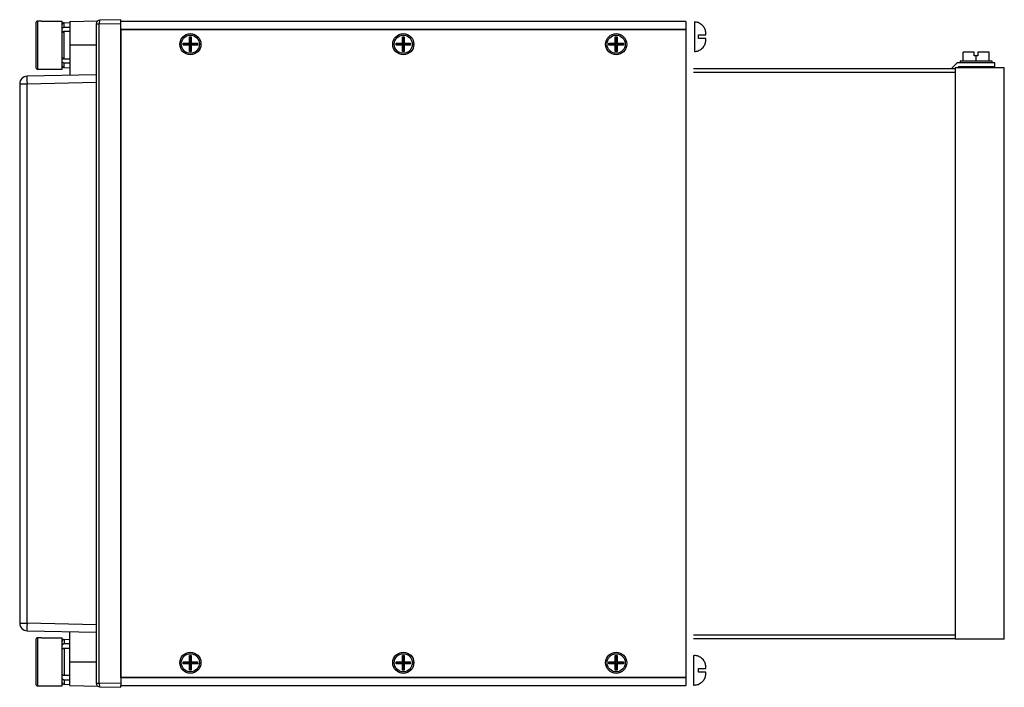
# Model space of a CAD drawing. Header units: millimetres. Extents: x -104 to 158, y -88 to 89.
import ezdxf

# ---------------------------------------------------------------- set-up
doc = ezdxf.new("R2010")
doc.units = ezdxf.units.MM

msp = doc.modelspace()

# ---------------------------------------------------------------- linework, layer by layer
at = {"extrusion": (1.83691e-16, 1, 6.12303e-17)}
for p, q in [((-99.5, 87.62), (-99.5, 75.88)), ((-99, 75.38), (-99, 88.12)), ((-98, 88.12), (-99, 88.12)), ((-98, 88.15), (-98, 88.12)), ((-98, 88.15), (-92.5, 88.15)), ((-92.5, 81.75), (-92.5, 88.15)), ((-92.01, 87.71), (-90.5, 87.75)), ((-92.01, 86.49), (-92.01, 87.71)), ((-90.5, 88.01), (-83.09, 88.21)), ((-90.5, 88.01), (-90.5, 81.75)), ((-83.5, 87.4), (-82.67, 87.4)), ((-83.5, 87.4), (-83.5, -87.4)), ((-82.67, 87.4), (-77, 87.5)), ((-82.67, -87.4), (-82.67, 87.4)), ((-77, 88.5), (-82.52, 88.4)), ((-77, 88), (-77, 88.5)), ((-77, 86), (-77, 88)), ((73, 88), (-77, 88)), ((73, 88), (73, -88)), ((75.3, 87.9), (75.3, 80.1)), ((76.3, 87.69), (76.3, 87.73)), ((-92.01, 78.14), (-92.01, 85.36)), ((-77, -86), (-77, 86)), ((-77, 86), (73, 86)), ((-76.9, -85.9), (-76.9, 85.9)), ((-76.9, 85.9), (72.9, 85.9)), ((-58.75, 83.93), (-58.25, 83.95)), ((-58.75, 82.25), (-58.75, 83.93)), ((-58.75, 83.93), (-58.57, 83.75)), ((-58.43, 83.76), (-58.57, 83.75)), ((-58.57, 83.75), (-58.57, 82.07)), ((-58.25, 83.95), (-58.43, 83.76)), ((-58.43, 82.07), (-58.43, 83.76)), ((-58.25, 83.95), (-58.25, 82.25)), ((-2.25, 83.93), (-1.75, 83.95)), ((-2.25, 83.93), (-2.07, 83.75)), ((-2.25, 82.25), (-2.25, 83.93)), ((-1.93, 83.76), (-2.07, 83.75)), ((-2.07, 83.75), (-2.07, 82.07)), ((-1.75, 83.95), (-1.93, 83.76)), ((-1.93, 82.07), (-1.93, 83.76)), ((-1.75, 83.95), (-1.75, 82.25)), ((54.25, 83.93), (54.75, 83.95)), ((54.25, 82.25), (54.25, 83.93)), ((54.25, 83.93), (54.43, 83.75)), ((54.57, 83.76), (54.43, 83.75)), ((54.43, 83.75), (54.43, 82.07)), ((54.75, 83.95), (54.57, 83.76)), ((54.57, 82.07), (54.57, 83.76)), ((54.75, 83.95), (54.75, 82.25)), ((76.3, 83.5), (76.3, 84.5)), ((78.3, 84.5), (78.3, 84.75)), ((-92.5, 75.35), (-92.5, 81.75)), ((-83.5, 81.75), (-90.5, 81.75)), ((-90.5, 81.75), (-90.5, 73.75)), ((-60.43, 81.75), (-60.43, 82.25)), ((-60.43, 82.25), (-60.25, 82.07)), ((-60.43, 82.25), (-58.75, 82.25)), ((-60.43, 81.75), (-60.25, 81.93)), ((-58.75, 81.75), (-60.43, 81.75)), ((-60.25, 82.07), (-60.25, 81.93)), ((-58.57, 82.07), (-60.25, 82.07)), ((-60.25, 81.93), (-58.57, 81.93)), ((-58.75, 82.25), (-58.57, 82.07)), ((-58.57, 81.93), (-58.75, 81.75)), ((-58.75, 80.07), (-58.75, 81.75)), ((-58.57, 81.93), (-58.57, 80.25)), ((-58.43, 82.07), (-58.25, 82.25)), ((-56.75, 82.07), (-58.43, 82.07)), ((-58.43, 81.93), (-56.74, 81.93)), ((-58.43, 80.25), (-58.43, 81.93)), ((-58.25, 81.75), (-58.43, 81.93)), ((-58.25, 82.25), (-56.57, 82.25)), ((-56.55, 81.75), (-58.25, 81.75)), ((-58.25, 81.75), (-58.25, 80.07)), ((-56.57, 82.25), (-56.75, 82.07)), ((-56.74, 81.93), (-56.75, 82.07)), ((-56.55, 81.75), (-56.74, 81.93)), ((-56.57, 82.25), (-56.55, 81.75)), ((-3.93, 82.25), (-2.25, 82.25)), ((-3.93, 82.25), (-3.75, 82.07)), ((-3.93, 81.75), (-3.93, 82.25)), ((-3.93, 81.75), (-3.75, 81.93)), ((-2.25, 81.75), (-3.93, 81.75)), ((-2.07, 82.07), (-3.75, 82.07)), ((-3.75, 82.07), (-3.75, 81.93)), ((-3.75, 81.93), (-2.07, 81.93)), ((-2.25, 82.25), (-2.07, 82.07)), ((-2.07, 81.93), (-2.25, 81.75)), ((-2.25, 80.07), (-2.25, 81.75)), ((-2.07, 81.93), (-2.07, 80.25)), ((-1.93, 82.07), (-1.75, 82.25)), ((-0.25, 82.07), (-1.93, 82.07)), ((-1.93, 81.93), (-0.24, 81.93)), ((-1.93, 80.25), (-1.93, 81.93)), ((-1.75, 81.75), (-1.93, 81.93)), ((-1.75, 82.25), (-0.07, 82.25)), ((-0.05, 81.75), (-1.75, 81.75)), ((-1.75, 81.75), (-1.75, 80.07)), ((-0.07, 82.25), (-0.25, 82.07)), ((-0.24, 81.93), (-0.25, 82.07)), ((-0.05, 81.75), (-0.24, 81.93)), ((-0.07, 82.25), (-0.05, 81.75)), ((52.57, 81.75), (52.57, 82.25)), ((52.57, 82.25), (52.75, 82.07)), ((52.57, 82.25), (54.25, 82.25)), ((52.57, 81.75), (52.75, 81.93)), ((54.25, 81.75), (52.57, 81.75)), ((52.75, 82.07), (52.75, 81.93)), ((54.43, 82.07), (52.75, 82.07)), ((52.75, 81.93), (54.43, 81.93)), ((54.25, 82.25), (54.43, 82.07)), ((54.43, 81.93), (54.25, 81.75)), ((54.25, 80.07), (54.25, 81.75)), ((54.43, 81.93), (54.43, 80.25)), ((54.57, 82.07), (54.75, 82.25)), ((56.25, 82.07), (54.57, 82.07)), ((54.57, 81.93), (56.26, 81.93)), ((54.57, 80.25), (54.57, 81.93)), ((54.75, 81.75), (54.57, 81.93)), ((54.75, 82.25), (56.43, 82.25)), ((56.45, 81.75), (54.75, 81.75)), ((54.75, 81.75), (54.75, 80.07)), ((56.43, 82.25), (56.25, 82.07)), ((56.26, 81.93), (56.25, 82.07)), ((56.45, 81.75), (56.26, 81.93)), ((56.43, 82.25), (56.45, 81.75)), ((78.3, 83.25), (78.3, 83.5)), ((-58.75, 80.07), (-58.57, 80.25)), ((-58.25, 80.07), (-58.75, 80.07)), ((-58.57, 80.25), (-58.43, 80.25)), ((-58.25, 80.07), (-58.43, 80.25)), ((-2.25, 80.07), (-2.07, 80.25)), ((-1.75, 80.07), (-2.25, 80.07)), ((-2.07, 80.25), (-1.93, 80.25)), ((-1.75, 80.07), (-1.93, 80.25)), ((54.25, 80.07), (54.43, 80.25)), ((54.75, 80.07), (54.25, 80.07)), ((54.43, 80.25), (54.57, 80.25)), ((54.75, 80.07), (54.57, 80.25)), ((76.3, 80.27), (76.3, 80.31)), ((146.54, 77.6), (146.54, 79.9)), ((149.5, 79.9), (146.54, 79.9)), ((149.5, 78.9), (149.5, 79.9)), ((150, 78.9), (149.5, 78.9)), ((150, 77.6), (150, 78.9)), ((150.5, 78.9), (150, 78.9)), ((153.46, 79.9), (150.5, 79.9)), ((150.5, 79.9), (150.5, 78.9)), ((153.46, 77.6), (153.46, 79.9)), ((-92.01, 75.79), (-92.01, 77.01)), ((-92.01, 75.79), (-90.5, 75.75)), ((-77, 78), (-76.9, 78)), ((-77, 76.8), (-76.9, 76.8)), ((145, 77.1), (143.5, 75.6)), ((155, 77.1), (145, 77.1)), ((145.06, 75.75), (145.41, 76.1)), ((145.41, 76.1), (155, 76.1)), ((145.8, 77.6), (150, 77.6)), ((145.8, 77.6), (145.8, 77.1)), ((150, 77.6), (154.2, 77.6)), ((154.2, 77.6), (154.2, 77.1)), ((155, 76.1), (155, 77.1)), ((-83.5, 73.91), (-101.85, 73.49)), ((-99, 75.38), (-98, 75.38)), ((-98, 75.38), (-98, 75.35)), ((-98, 75.35), (-92.5, 75.35)), ((-77, 75.6), (-76.9, 75.6)), ((-77, 74.6), (-76.9, 74.6)), ((75, 75.6), (144.5, 75.6)), ((75, 74.6), (144.5, 74.6)), ((144.5, 75.75), (144.5, -75.75)), ((157.5, 75.75), (144.5, 75.75)), ((157.5, -75.75), (157.5, 75.75)), ((-103.8, 71.49), (-103.8, -71.49)), ((-103.8, 71.49), (-101.85, 71.49)), ((-101.85, 71.49), (-83.5, 71.91)), ((-101.85, -71.49), (-101.85, 71.49)), ((-103.8, -71.49), (-101.85, -71.49)), ((-83.5, -71.91), (-101.85, -71.49)), ((-101.85, -73.49), (-83.5, -73.91)), ((-99, -88.12), (-99, -75.38)), ((-98, -75.38), (-99, -75.38)), ((-98, -75.35), (-98, -75.38)), ((-98, -75.35), (-92.5, -75.35)), ((-92.5, -81.75), (-92.5, -75.35)), ((-92.01, -75.79), (-90.5, -75.75)), ((-90.5, -81.75), (-90.5, -73.75)), ((-77, -74.6), (-76.9, -74.6)), ((-77, -75.6), (-76.9, -75.6)), ((75, -74.6), (144.5, -74.6)), ((75, -75.6), (144.5, -75.6)), ((157.5, -75.75), (144.5, -75.75)), ((-99.5, -75.88), (-99.5, -87.62)), ((-92.01, -75.79), (-92.01, -77.01)), ((-92.01, -78.14), (-92.01, -85.36)), ((-77, -76.8), (-76.9, -76.8)), ((-76.9, -78), (-77, -78)), ((-58.75, -80.07), (-58.25, -80.05)), ((-58.75, -81.75), (-58.75, -80.07)), ((-58.75, -80.07), (-58.57, -80.25)), ((-58.43, -80.24), (-58.57, -80.25)), ((-58.57, -80.25), (-58.57, -81.93)), ((-58.25, -80.05), (-58.43, -80.24)), ((-58.43, -81.93), (-58.43, -80.24)), ((-58.25, -80.05), (-58.25, -81.75)), ((-2.25, -80.07), (-1.75, -80.05)), ((-2.25, -80.07), (-2.07, -80.25)), ((-2.25, -81.75), (-2.25, -80.07)), ((-1.93, -80.24), (-2.07, -80.25)), ((-2.07, -80.25), (-2.07, -81.93)), ((-1.75, -80.05), (-1.93, -80.24)), ((-1.93, -81.93), (-1.93, -80.24)), ((-1.75, -80.05), (-1.75, -81.75)), ((54.25, -80.07), (54.75, -80.05)), ((54.25, -81.75), (54.25, -80.07)), ((54.25, -80.07), (54.43, -80.25)), ((54.57, -80.24), (54.43, -80.25)), ((54.43, -80.25), (54.43, -81.93)), ((54.75, -80.05), (54.57, -80.24)), ((54.57, -81.93), (54.57, -80.24)), ((54.75, -80.05), (54.75, -81.75)), ((75, -80.1), (75, -87.9)), ((75, -80.1), (75.3, -80.1)), ((76.3, -80.31), (76.3, -80.27)), ((-92.5, -88.15), (-92.5, -81.75)), ((-90.5, -88.01), (-90.5, -81.75)), ((-90.5, -81.75), (-83.5, -81.75)), ((-60.43, -82.25), (-60.43, -81.75)), ((-60.43, -81.75), (-60.25, -81.93)), ((-60.43, -81.75), (-58.75, -81.75)), ((-60.43, -82.25), (-60.25, -82.07)), ((-58.75, -82.25), (-60.43, -82.25)), ((-60.25, -81.93), (-60.25, -82.07)), ((-58.57, -81.93), (-60.25, -81.93)), ((-60.25, -82.07), (-58.57, -82.07)), ((-58.75, -81.75), (-58.57, -81.93)), ((-58.57, -82.07), (-58.75, -82.25)), ((-58.75, -83.93), (-58.75, -82.25)), ((-58.57, -82.07), (-58.57, -83.75)), ((-58.43, -81.93), (-58.25, -81.75)), ((-56.75, -81.93), (-58.43, -81.93)), ((-58.43, -82.07), (-56.74, -82.07)), ((-58.43, -83.75), (-58.43, -82.07)), ((-58.25, -82.25), (-58.43, -82.07)), ((-58.25, -81.75), (-56.57, -81.75)), ((-56.55, -82.25), (-58.25, -82.25)), ((-58.25, -82.25), (-58.25, -83.93)), ((-56.57, -81.75), (-56.75, -81.93)), ((-56.74, -82.07), (-56.75, -81.93)), ((-56.55, -82.25), (-56.74, -82.07)), ((-56.57, -81.75), (-56.55, -82.25)), ((-3.93, -81.75), (-2.25, -81.75)), ((-3.93, -81.75), (-3.75, -81.93)), ((-3.93, -82.25), (-3.93, -81.75)), ((-3.93, -82.25), (-3.75, -82.07)), ((-2.25, -82.25), (-3.93, -82.25)), ((-2.07, -81.93), (-3.75, -81.93)), ((-3.75, -81.93), (-3.75, -82.07)), ((-3.75, -82.07), (-2.07, -82.07)), ((-2.25, -81.75), (-2.07, -81.93)), ((-2.07, -82.07), (-2.25, -82.25)), ((-2.25, -83.93), (-2.25, -82.25)), ((-2.07, -82.07), (-2.07, -83.75)), ((-1.93, -81.93), (-1.75, -81.75)), ((-0.25, -81.93), (-1.93, -81.93)), ((-1.93, -82.07), (-0.24, -82.07)), ((-1.75, -82.25), (-1.93, -82.07)), ((-1.93, -83.75), (-1.93, -82.07)), ((-1.75, -81.75), (-0.07, -81.75)), ((-0.05, -82.25), (-1.75, -82.25)), ((-1.75, -82.25), (-1.75, -83.93)), ((-0.07, -81.75), (-0.25, -81.93)), ((-0.24, -82.07), (-0.25, -81.93)), ((-0.05, -82.25), (-0.24, -82.07)), ((-0.07, -81.75), (-0.05, -82.25)), ((52.57, -82.25), (52.57, -81.75)), ((52.57, -81.75), (52.75, -81.93)), ((52.57, -81.75), (54.25, -81.75)), ((52.57, -82.25), (52.75, -82.07)), ((54.25, -82.25), (52.57, -82.25)), ((52.75, -81.93), (52.75, -82.07)), ((54.43, -81.93), (52.75, -81.93)), ((52.75, -82.07), (54.43, -82.07)), ((54.25, -81.75), (54.43, -81.93)), ((54.43, -82.07), (54.25, -82.25)), ((54.25, -83.93), (54.25, -82.25)), ((54.43, -82.07), (54.43, -83.75)), ((54.57, -81.93), (54.75, -81.75)), ((56.25, -81.93), (54.57, -81.93)), ((54.57, -82.07), (56.26, -82.07)), ((54.57, -83.75), (54.57, -82.07)), ((54.75, -82.25), (54.57, -82.07)), ((54.75, -81.75), (56.43, -81.75)), ((56.45, -82.25), (54.75, -82.25)), ((54.75, -82.25), (54.75, -83.93)), ((56.43, -81.75), (56.25, -81.93)), ((56.26, -82.07), (56.25, -81.93)), ((56.45, -82.25), (56.26, -82.07)), ((56.43, -81.75), (56.45, -82.25)), ((76.3, -84.5), (76.3, -83.5)), ((78.3, -83.5), (78.3, -83.25)), ((-77, -86), (-77, -88)), ((73, -86), (-77, -86)), ((72.9, -85.9), (-76.9, -85.9)), ((-58.75, -83.93), (-58.57, -83.75)), ((-58.25, -83.93), (-58.75, -83.93)), ((-58.57, -83.75), (-58.43, -83.75)), ((-58.25, -83.93), (-58.43, -83.75)), ((-2.25, -83.93), (-2.07, -83.75)), ((-1.75, -83.93), (-2.25, -83.93)), ((-2.07, -83.75), (-1.93, -83.75)), ((-1.75, -83.93), (-1.93, -83.75)), ((54.25, -83.93), (54.43, -83.75)), ((54.75, -83.93), (54.25, -83.93)), ((54.43, -83.75), (54.57, -83.75)), ((54.75, -83.93), (54.57, -83.75)), ((78.3, -84.75), (78.3, -84.5)), ((-99, -88.12), (-98, -88.12)), ((-98, -88.12), (-98, -88.15)), ((-98, -88.15), (-92.5, -88.15)), ((-92.01, -86.49), (-92.01, -87.71)), ((-92.01, -87.71), (-90.5, -87.75)), ((-90.5, -88.01), (-83.09, -88.21)), ((-83.5, -87.4), (-82.67, -87.4)), ((-77, -87.5), (-82.67, -87.4)), ((-82.52, -88.4), (-77, -88.5)), ((-77, -88.5), (-77, -88)), ((-77, -88), (73, -88)), ((75, -87.9), (75.3, -87.9)), ((76.3, -87.73), (76.3, -87.69))]:
    msp.add_line(p, q, dxfattribs=at)
for centre, radius in [((-58.5, 82), 2.8), ((-58.5, 82), 2.41), ((-2, 82), 2.8), ((-2, 82), 2.41), ((54.5, 82), 2.8), ((54.5, 82), 2.41), ((-58.5, -82), 2.8), ((-58.5, -82), 2.41), ((-2, -82), 2.8), ((-2, -82), 2.41), ((54.5, -82), 2.8), ((54.5, -82), 2.41)]:
    msp.add_circle(centre, radius)
for centre, radius, start, end in [((-92, 87.21), 0.5, 91.5, 180), ((-82.5, 87.4), 1, 91, 180), ((75.3, 84.9), 3, 70.5288, 90), ((75.3, 83.1), 3, 270, 289.4712), ((-92, 76.29), 0.5, 180, 268.5), ((-101.8, 71.49), 2, 91.3, 180), ((-101.8, -71.49), 2, 180, 268.7), ((-92, -76.29), 0.5, 91.5, 180), ((75.3, -83.1), 3, 70.5288, 90), ((-92, -87.21), 0.5, 180, 268.5), ((-82.5, -87.4), 1, 180, 269), ((75.3, -84.9), 3, 270, 289.4712)]:
    msp.add_arc(centre, radius, start, end)
for centre, major_axis, ratio, start_param, end_param in [((-82.5, 87.4), (-0.017, 1), 0.173623, 0, 1.567766), ((-101.8, 71.49), (-0.05, 2), 0.022681, 0, 1.570282), ((-101.8, -71.49), (-0.05, -2), 0.022681, -1.570282, 0), ((-82.5, -87.4), (-0.017, -1), 0.173623, -1.567766, 0)]:
    msp.add_ellipse(centre, major_axis=major_axis, ratio=ratio, start_param=start_param, end_param=end_param)
for points, knots in [([(-99, 88.12), (-99.03, 88.12), (-99.06, 88.12), (-99.13, 88.11), (-99.16, 88.1), (-99.22, 88.07), (-99.25, 88.06), (-99.31, 88.02), (-99.33, 88), (-99.38, 87.95), (-99.4, 87.93), (-99.43, 87.87), (-99.45, 87.84), (-99.47, 87.78), (-99.48, 87.75), (-99.5, 87.68), (-99.5, 87.65), (-99.5, 87.62)], [0, 0, 0, 0, 0.0924229, 0.0924229, 0.1848458, 0.1848458, 0.2774778, 0.2774778, 0.3701098, 0.3701098, 0.4630179, 0.4630179, 0.5559261, 0.5559261, 0.6491039, 0.6491039, 0.7422816, 0.7422816, 0.7422816, 0.7422816]), ([(-92.5, 86.14), (-92.5, 86.16), (-92.5, 86.18), (-92.48, 86.23), (-92.47, 86.25), (-92.45, 86.29), (-92.43, 86.31), (-92.4, 86.35), (-92.37, 86.37), (-92.33, 86.4), (-92.31, 86.42), (-92.25, 86.45), (-92.22, 86.46), (-92.16, 86.47), (-92.13, 86.48), (-92.07, 86.49), (-92.04, 86.49), (-92.01, 86.49)], [2.2339788, 2.2339788, 2.2339788, 2.2339788, 2.3278291, 2.3278291, 2.4216793, 2.4216793, 2.5149603, 2.5149603, 2.6082413, 2.6082413, 2.7009484, 2.7009484, 2.7936554, 2.7936554, 2.8859317, 2.8859317, 2.9652768, 2.9652768, 2.9652768, 2.9652768]), ([(78.3, 84.75), (78.3, 84.82), (78.3, 84.88), (78.29, 85.11), (78.27, 85.28), (78.21, 85.59), (78.16, 85.74), (78.05, 86.04), (77.98, 86.21), (77.78, 86.54), (77.67, 86.7), (77.43, 86.98), (77.27, 87.14), (76.91, 87.4), (76.72, 87.51), (76.46, 87.63), (76.38, 87.67), (76.3, 87.69)], [0.70846, 0.70846, 0.70846, 0.70846, 0.896524, 0.896524, 1.344787, 1.344787, 1.793049, 1.793049, 2.316127, 2.316127, 2.839205, 2.839205, 3.445554, 3.445554, 4.051903, 4.051903, 4.302414, 4.302414, 4.302414, 4.302414]), ([(-92.01, 85.36), (-92.04, 85.36), (-92.07, 85.36), (-92.13, 85.35), (-92.16, 85.34), (-92.22, 85.33), (-92.25, 85.31), (-92.31, 85.29), (-92.33, 85.27), (-92.37, 85.24), (-92.4, 85.22), (-92.43, 85.18), (-92.45, 85.16), (-92.47, 85.12), (-92.48, 85.1), (-92.5, 85.05), (-92.5, 85.03), (-92.5, 85)], [0.0129312, 0.0129312, 0.0129312, 0.0129312, 0.0922763, 0.0922763, 0.1845526, 0.1845526, 0.2772597, 0.2772597, 0.3699667, 0.3699667, 0.4632477, 0.4632477, 0.5565287, 0.5565287, 0.6503789, 0.6503789, 0.7442292, 0.7442292, 0.7442292, 0.7442292]), ([(76.3, 84.5), (76.38, 84.5), (76.46, 84.5), (76.72, 84.5), (76.91, 84.5), (77.27, 84.5), (77.43, 84.5), (77.67, 84.5), (77.78, 84.5), (77.98, 84.5), (78.05, 84.5), (78.16, 84.5), (78.21, 84.5), (78.27, 84.5), (78.29, 84.5), (78.3, 84.5), (78.3, 84.5), (78.3, 84.5)], [16.73185, 16.73185, 16.73185, 16.73185, 16.982361, 16.982361, 17.58871, 17.58871, 18.195059, 18.195059, 18.718137, 18.718137, 19.241215, 19.241215, 19.689477, 19.689477, 20.13774, 20.13774, 20.325804, 20.325804, 20.325804, 20.325804]), ([(78.3, 83.5), (78.3, 83.5), (78.3, 83.5), (78.29, 83.5), (78.27, 83.5), (78.21, 83.5), (78.16, 83.5), (78.05, 83.5), (77.98, 83.5), (77.78, 83.5), (77.67, 83.5), (77.43, 83.5), (77.27, 83.5), (76.91, 83.5), (76.72, 83.5), (76.46, 83.5), (76.38, 83.5), (76.3, 83.5)], [0.70846, 0.70846, 0.70846, 0.70846, 0.896524, 0.896524, 1.344787, 1.344787, 1.793049, 1.793049, 2.316127, 2.316127, 2.839205, 2.839205, 3.445554, 3.445554, 4.051903, 4.051903, 4.302414, 4.302414, 4.302414, 4.302414]), ([(76.3, 80.31), (76.38, 80.33), (76.46, 80.37), (76.72, 80.49), (76.91, 80.6), (77.27, 80.86), (77.43, 81.02), (77.67, 81.3), (77.78, 81.46), (77.98, 81.79), (78.05, 81.96), (78.16, 82.26), (78.21, 82.41), (78.27, 82.72), (78.29, 82.89), (78.3, 83.12), (78.3, 83.18), (78.3, 83.25)], [16.73185, 16.73185, 16.73185, 16.73185, 16.982361, 16.982361, 17.58871, 17.58871, 18.195059, 18.195059, 18.718137, 18.718137, 19.241215, 19.241215, 19.689477, 19.689477, 20.13774, 20.13774, 20.325804, 20.325804, 20.325804, 20.325804]), ([(-92.5, 78.5), (-92.5, 78.47), (-92.5, 78.45), (-92.48, 78.4), (-92.47, 78.38), (-92.45, 78.34), (-92.43, 78.32), (-92.4, 78.28), (-92.37, 78.26), (-92.33, 78.23), (-92.31, 78.21), (-92.25, 78.19), (-92.22, 78.17), (-92.16, 78.16), (-92.13, 78.15), (-92.07, 78.14), (-92.04, 78.14), (-92.01, 78.14)], [2.2339788, 2.2339788, 2.2339788, 2.2339788, 2.3278291, 2.3278291, 2.4216793, 2.4216793, 2.5149603, 2.5149603, 2.6082413, 2.6082413, 2.7009484, 2.7009484, 2.7936554, 2.7936554, 2.8859317, 2.8859317, 2.9652768, 2.9652768, 2.9652768, 2.9652768]), ([(-99.5, 75.88), (-99.5, 75.85), (-99.5, 75.82), (-99.48, 75.75), (-99.47, 75.72), (-99.45, 75.66), (-99.43, 75.63), (-99.4, 75.57), (-99.38, 75.55), (-99.33, 75.5), (-99.31, 75.48), (-99.25, 75.44), (-99.22, 75.43), (-99.16, 75.4), (-99.13, 75.39), (-99.06, 75.38), (-99.03, 75.38), (-99, 75.38)], [-0.7422816, -0.7422816, -0.7422816, -0.7422816, -0.6491039, -0.6491039, -0.5559261, -0.5559261, -0.4630179, -0.4630179, -0.3701098, -0.3701098, -0.2774778, -0.2774778, -0.1848458, -0.1848458, -0.0924229, -0.0924229, 0, 0, 0, 0]), ([(-92.01, 77.01), (-92.04, 77.01), (-92.07, 77.01), (-92.13, 77.02), (-92.16, 77.03), (-92.22, 77.04), (-92.25, 77.05), (-92.31, 77.08), (-92.33, 77.1), (-92.37, 77.13), (-92.4, 77.15), (-92.43, 77.19), (-92.45, 77.21), (-92.47, 77.25), (-92.48, 77.27), (-92.5, 77.32), (-92.5, 77.34), (-92.5, 77.36)], [0.0129312, 0.0129312, 0.0129312, 0.0129312, 0.0922763, 0.0922763, 0.1845526, 0.1845526, 0.2772597, 0.2772597, 0.3699667, 0.3699667, 0.4632477, 0.4632477, 0.5565287, 0.5565287, 0.6503789, 0.6503789, 0.7442292, 0.7442292, 0.7442292, 0.7442292]), ([(-99, -75.38), (-99.03, -75.38), (-99.06, -75.38), (-99.13, -75.39), (-99.16, -75.4), (-99.22, -75.43), (-99.25, -75.44), (-99.31, -75.48), (-99.33, -75.5), (-99.38, -75.55), (-99.4, -75.57), (-99.43, -75.63), (-99.45, -75.66), (-99.47, -75.72), (-99.48, -75.75), (-99.5, -75.82), (-99.5, -75.85), (-99.5, -75.88)], [0, 0, 0, 0, 0.0924229, 0.0924229, 0.1848458, 0.1848458, 0.2774778, 0.2774778, 0.3701098, 0.3701098, 0.4630179, 0.4630179, 0.5559261, 0.5559261, 0.6491039, 0.6491039, 0.7422816, 0.7422816, 0.7422816, 0.7422816]), ([(-92.01, -77.01), (-92.04, -77.01), (-92.07, -77.01), (-92.13, -77.02), (-92.16, -77.03), (-92.22, -77.04), (-92.25, -77.05), (-92.31, -77.08), (-92.33, -77.1), (-92.37, -77.13), (-92.4, -77.15), (-92.43, -77.19), (-92.45, -77.21), (-92.47, -77.25), (-92.48, -77.27), (-92.5, -77.32), (-92.5, -77.34), (-92.5, -77.36)], [0.0129312, 0.0129312, 0.0129312, 0.0129312, 0.0922763, 0.0922763, 0.1845526, 0.1845526, 0.2772597, 0.2772597, 0.3699667, 0.3699667, 0.4632477, 0.4632477, 0.5565287, 0.5565287, 0.6503789, 0.6503789, 0.7442292, 0.7442292, 0.7442292, 0.7442292]), ([(-92.5, -78.5), (-92.5, -78.47), (-92.5, -78.45), (-92.48, -78.4), (-92.47, -78.38), (-92.45, -78.34), (-92.43, -78.32), (-92.4, -78.28), (-92.37, -78.26), (-92.33, -78.23), (-92.31, -78.21), (-92.25, -78.19), (-92.22, -78.17), (-92.16, -78.16), (-92.13, -78.15), (-92.07, -78.14), (-92.04, -78.14), (-92.01, -78.14)], [2.2339788, 2.2339788, 2.2339788, 2.2339788, 2.3278291, 2.3278291, 2.4216793, 2.4216793, 2.5149603, 2.5149603, 2.6082413, 2.6082413, 2.7009484, 2.7009484, 2.7936554, 2.7936554, 2.8859317, 2.8859317, 2.9652768, 2.9652768, 2.9652768, 2.9652768]), ([(78.3, -83.25), (78.3, -83.18), (78.3, -83.12), (78.29, -82.89), (78.27, -82.72), (78.21, -82.41), (78.16, -82.26), (78.05, -81.96), (77.98, -81.79), (77.78, -81.46), (77.67, -81.3), (77.43, -81.02), (77.27, -80.86), (76.91, -80.6), (76.72, -80.49), (76.46, -80.37), (76.38, -80.33), (76.3, -80.31)], [0.70846, 0.70846, 0.70846, 0.70846, 0.896524, 0.896524, 1.344787, 1.344787, 1.793049, 1.793049, 2.316127, 2.316127, 2.839205, 2.839205, 3.445554, 3.445554, 4.051903, 4.051903, 4.302414, 4.302414, 4.302414, 4.302414]), ([(76.3, -83.5), (76.38, -83.5), (76.46, -83.5), (76.72, -83.5), (76.91, -83.5), (77.27, -83.5), (77.43, -83.5), (77.67, -83.5), (77.78, -83.5), (77.98, -83.5), (78.05, -83.5), (78.16, -83.5), (78.21, -83.5), (78.27, -83.5), (78.29, -83.5), (78.3, -83.5), (78.3, -83.5), (78.3, -83.5)], [16.73185, 16.73185, 16.73185, 16.73185, 16.982361, 16.982361, 17.58871, 17.58871, 18.195059, 18.195059, 18.718137, 18.718137, 19.241215, 19.241215, 19.689477, 19.689477, 20.13774, 20.13774, 20.325804, 20.325804, 20.325804, 20.325804]), ([(-92.01, -85.36), (-92.04, -85.36), (-92.07, -85.36), (-92.13, -85.35), (-92.16, -85.34), (-92.22, -85.33), (-92.25, -85.31), (-92.31, -85.29), (-92.33, -85.27), (-92.37, -85.24), (-92.4, -85.22), (-92.43, -85.18), (-92.45, -85.16), (-92.47, -85.12), (-92.48, -85.1), (-92.5, -85.05), (-92.5, -85.03), (-92.5, -85)], [0.0129312, 0.0129312, 0.0129312, 0.0129312, 0.0922763, 0.0922763, 0.1845526, 0.1845526, 0.2772597, 0.2772597, 0.3699667, 0.3699667, 0.4632477, 0.4632477, 0.5565287, 0.5565287, 0.6503789, 0.6503789, 0.7442292, 0.7442292, 0.7442292, 0.7442292]), ([(-92.5, -86.14), (-92.5, -86.16), (-92.5, -86.18), (-92.48, -86.23), (-92.47, -86.25), (-92.45, -86.29), (-92.43, -86.31), (-92.4, -86.35), (-92.37, -86.37), (-92.33, -86.4), (-92.31, -86.42), (-92.25, -86.45), (-92.22, -86.46), (-92.16, -86.47), (-92.13, -86.48), (-92.07, -86.49), (-92.04, -86.49), (-92.01, -86.49)], [2.2339788, 2.2339788, 2.2339788, 2.2339788, 2.3278291, 2.3278291, 2.4216793, 2.4216793, 2.5149603, 2.5149603, 2.6082413, 2.6082413, 2.7009484, 2.7009484, 2.7936554, 2.7936554, 2.8859317, 2.8859317, 2.9652768, 2.9652768, 2.9652768, 2.9652768]), ([(78.3, -84.5), (78.3, -84.5), (78.3, -84.5), (78.29, -84.5), (78.27, -84.5), (78.21, -84.5), (78.16, -84.5), (78.05, -84.5), (77.98, -84.5), (77.78, -84.5), (77.67, -84.5), (77.43, -84.5), (77.27, -84.5), (76.91, -84.5), (76.72, -84.5), (76.46, -84.5), (76.38, -84.5), (76.3, -84.5)], [0.70846, 0.70846, 0.70846, 0.70846, 0.896524, 0.896524, 1.344787, 1.344787, 1.793049, 1.793049, 2.316127, 2.316127, 2.839205, 2.839205, 3.445554, 3.445554, 4.051903, 4.051903, 4.302414, 4.302414, 4.302414, 4.302414]), ([(76.3, -87.69), (76.38, -87.67), (76.46, -87.63), (76.72, -87.51), (76.91, -87.4), (77.27, -87.14), (77.43, -86.98), (77.67, -86.7), (77.78, -86.54), (77.98, -86.21), (78.05, -86.04), (78.16, -85.74), (78.21, -85.59), (78.27, -85.28), (78.29, -85.11), (78.3, -84.88), (78.3, -84.82), (78.3, -84.75)], [16.73185, 16.73185, 16.73185, 16.73185, 16.982361, 16.982361, 17.58871, 17.58871, 18.195059, 18.195059, 18.718137, 18.718137, 19.241215, 19.241215, 19.689477, 19.689477, 20.13774, 20.13774, 20.325804, 20.325804, 20.325804, 20.325804]), ([(-99.5, -87.62), (-99.5, -87.65), (-99.5, -87.68), (-99.48, -87.75), (-99.47, -87.78), (-99.45, -87.84), (-99.43, -87.87), (-99.4, -87.93), (-99.38, -87.95), (-99.33, -88), (-99.31, -88.02), (-99.25, -88.06), (-99.22, -88.07), (-99.16, -88.1), (-99.13, -88.11), (-99.06, -88.12), (-99.03, -88.12), (-99, -88.12)], [-0.7422816, -0.7422816, -0.7422816, -0.7422816, -0.6491039, -0.6491039, -0.5559261, -0.5559261, -0.4630179, -0.4630179, -0.3701098, -0.3701098, -0.2774778, -0.2774778, -0.1848458, -0.1848458, -0.0924229, -0.0924229, 0, 0, 0, 0])]:
    msp.add_open_spline(points, degree=3, knots=knots)
for points, weights in [([(-92.01, 86.49), (-91.26, 86.51), (-90.5, 86.52)], [1.00000360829, 1.00000738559, 1]), ([(-90.5, 85.39), (-91.26, 85.37), (-92.01, 85.36)], [1, 1.00000738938, 1.00000361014]), ([(-92.01, 78.14), (-91.26, 78.13), (-90.5, 78.11)], [1.0000036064, 1.00000738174, 1]), ([(-90.5, 76.98), (-91.26, 76.99), (-92.01, 77.01)], [1, 1.00000739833, 1.00000361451]), ([(-90.5, -76.98), (-91.26, -76.99), (-92.01, -77.01)], [1, 1.00000739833, 1.00000361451]), ([(-92.01, -78.14), (-91.26, -78.13), (-90.5, -78.11)], [1.0000036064, 1.00000738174, 1]), ([(-90.5, -85.39), (-91.26, -85.37), (-92.01, -85.36)], [1, 1.00000738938, 1.00000361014]), ([(-92.01, -86.49), (-91.26, -86.51), (-90.5, -86.52)], [1.00000360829, 1.00000738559, 1])]:
    msp.add_rational_spline(points, weights, degree=2)

doc.saveas('drawing.dxf')
